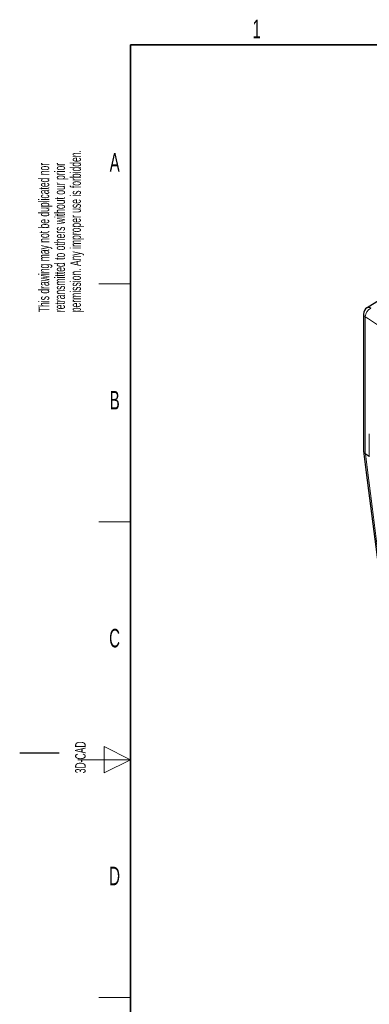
# Paper-space layout 'Blatt2' of a CAD drawing. Header units: millimetres. Extents: x 5 to 418, y 2 to 292.
# Tile 2 of 76: x 5 to 71, y 101 to 287. Entities that reach past the tile are written whole.
import ezdxf

# ---------------------------------------------------------------- set-up
doc = ezdxf.new("R2010")
doc.units = ezdxf.units.MM
doc.layers.add('SLD-0', color=7, linetype='Continuous')
doc.styles.add('SLDTEXTSTYLE0', font='TXT', dxfattribs={"width": 0.605})

# ---------------------------------------------------------------- blocks, each defined once
blk = doc.blocks.new('SW_NOTE_0_21')
at = {"layer": 'SLD-0', "color": 0, "char_height": 2, "attachment_point": 1, "rotation": 90, "style": 'SLDTEXTSTYLE0'}
for s, insert in [('permission. Any improper use is forbidden.', (3.42, 0)), ('This drawing may not be duplicated nor', (-2.58, 0)), ('retransmitted to others without our prior', (0.42, 0))]:
    blk.add_mtext(s, dxfattribs=dict(at, insert=insert))
blk = doc.blocks.new('SW_NOTE_0_22')
at = {"layer": 'SLD-0', "color": 0, "char_height": 2, "attachment_point": 1, "rotation": 90, "style": 'SLDTEXTSTYLE0'}
for s, insert in [('noch Dritten zugänglich gemacht werden, und sie darf durch den Empfänger oder', (0.42, 0)), ('Ohne unsere vorherige Zustimmung darf diese Zeichnung weder vervielfältigt,', (-2.58, 0)), ('Dritte auch nicht in anderer Weise mißbräuchlich verwendet werden.', (3.42, 0))]:
    blk.add_mtext(s, dxfattribs=dict(at, insert=insert))

psp = doc.layouts.new('Blatt2')

# ---------------------------------------------------------------- linework, layer by layer
at = {"color": 7, "linetype": 'Continuous', "lineweight": 25}
for p, q in [((84.04, 240.97), (70.73, 232.74)), ((70.06, 231.55), (70.06, 205.72)), ((70.07, 205.72), (70.08, 205.59))]:
    psp.add_line(p, q, dxfattribs=at)
at = {"color": 7, "linetype": 'Continuous', "lineweight": 18}
for p, q in [((70.41, 231.01), (70.41, 205.18)), ((71.17, 204.68), (71.17, 208.87)), ((70.41, 205.18), (71.17, 204.68)), ((70.41, 205.18), (70.41, 205.18)), ((70.42, 205.09), (70.41, 205.09)), ((71.17, 204.59), (70.42, 205.09))]:
    psp.add_line(p, q, dxfattribs=at)
at = {"color": 7, "linetype": 'Continuous', "lineweight": 25, "flags": 128}
psp.add_lwpolyline([(70.07, 205.59), (70.59, 201.56), (72.85, 184.12)], dxfattribs=at)
at = {"color": 7, "linetype": 'Continuous', "lineweight": 18, "flags": 128}
psp.add_lwpolyline([(70.42, 205.09), (70.68, 203.03), (71.77, 194.62), (72.48, 189.11), (72.49, 189.06), (73.19, 183.64)], dxfattribs=at)
at = {"color": 7, "linetype": 'Continuous', "lineweight": 25}
psp.add_arc((71.46, 231.55), 1.4, 121.7291, 180, dxfattribs=at)
at = {"color": 7, "linetype": 'Continuous', "lineweight": 18}
for centre, radius, start, end in [((70.73, 231.6), 0.665, 184.5324, 241.6374), ((72.45, 230.9), 2.04, 119.4433, 176.8079), ((71.04, 232.13), 0.682, 53.4914, 117.3232), ((71.05, 205.17), 0.642, 179.8746, 187.7418), ((71.05, 205.17), 0.638, 179.5931, 187.4885), ((71.81, 204.68), 0.643, 179.8724, 187.7296)]:
    psp.add_arc(centre, radius, start, end, dxfattribs=at)
for points, knots in [([(106.55, 210.07), (104.23, 211.27), (99.59, 213.66), (92.82, 217.37), (86.19, 221.17), (78.65, 225.68), (73.49, 229.02), (70.41, 231.01)], [0, 0, 0, 0, 0.182198, 0.364496, 0.546692, 0.728987, 1, 1, 1, 1]), ([(70.41, 205.09), (70.32, 205.16), (70.14, 205.31), (70.1, 205.5), (70.08, 205.59)], [0, 0, 0, 0, 0.527862, 1, 1, 1, 1])]:
    psp.add_open_spline(points, degree=3, knots=knots, dxfattribs=at)
at = {"color": 7, "linetype": 'Continuous', "lineweight": 25}
psp.add_open_spline([(70.07, 205.72), (70.07, 205.71), (70.04, 205.6), (70.14, 205.4), (70.32, 205.25), (70.41, 205.18)], degree=3, knots=[0, 0, 0, 0, 0.063722, 0.531736, 1, 1, 1, 1], dxfattribs=at)
at = {"layer": 'SLD-0', "lineweight": 35}
for p, q in [((408, 282.5), (26, 282.5)), ((26, 282.5), (26, 12))]:
    psp.add_line(p, q, dxfattribs=at)
at = {"layer": 'SLD-0', "lineweight": 18}
for p, q in [((20, 237.25), (26, 237.25)), ((20, 192.25), (26, 192.25)), ((26, 147.25), (21, 149.75)), ((21, 149.75), (21, 144.75)), ((16, 147.25), (26, 147.25)), ((21, 144.75), (26, 147.25)), ((20, 102.25), (26, 102.25))]:
    psp.add_line(p, q, dxfattribs=at)
at = {"layer": 'SLD-0'}
psp.add_line((12.5, 148.5), (5, 148.5), dxfattribs=at)

# ---------------------------------------------------------------- block references
for name, p in [('SW_NOTE_0_21', (11.16, 231.91)), ('SW_NOTE_0_22', (11.81, 7.24))]:
    psp.add_blockref(name, p, dxfattribs=at)

# ---------------------------------------------------------------- texts
at = {"layer": 'SLD-0', "char_height": 3.5, "attachment_point": 2, "style": 'SLDTEXTSTYLE0'}
for s, insert in [('1', (49.85, 287.24)), ('A', (22.98, 262)), ('B', (22.98, 217)), ('C', (22.96, 172)), ('D', (22.96, 127))]:
    psp.add_mtext(s, dxfattribs=dict(at, insert=insert))
at = {"layer": 'SLD-0', "insert": (15.49, 144.68), "char_height": 2, "attachment_point": 1, "rotation": 90, "style": 'SLDTEXTSTYLE0'}
psp.add_mtext('3D-CAD', dxfattribs=at)

doc.saveas('drawing.dxf')
